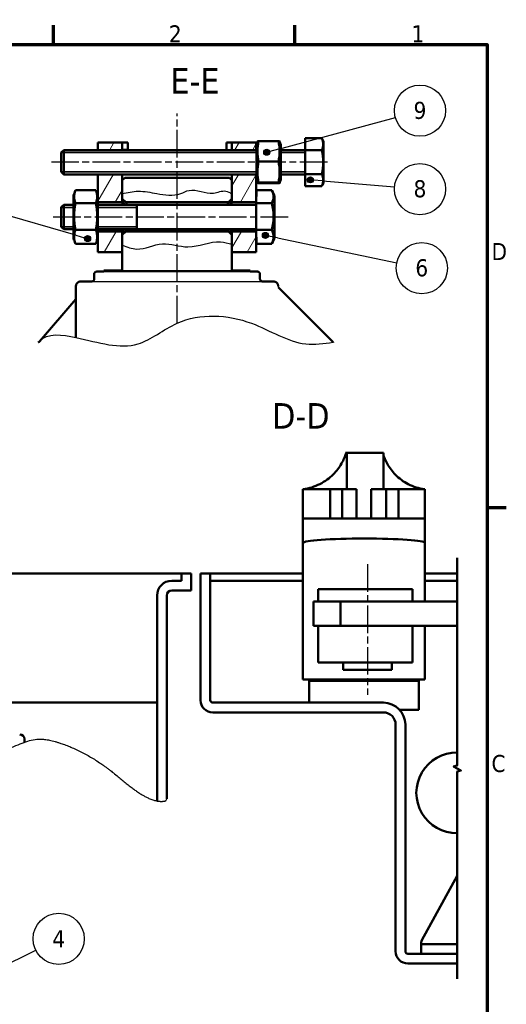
# Model space of a CAD drawing. Header units: millimetres. Extents: x 0 to 594, y 0 to 840.
# Tile 9 of 9: x 382 to 582, y 426 to 830. Entities that reach past the tile are written whole.
import ezdxf

# ---------------------------------------------------------------- set-up
doc = ezdxf.new("R2010")
doc.units = ezdxf.units.MM
doc.header["$LTSCALE"] = 2
doc.linetypes.add('CHAIN', pattern=[0.3543, 0.2362, -0.0295, 0.0591, -0.0295])
for name, color, linetype, lineweight in [('Cadre (ISO)', 7, 'Continuous', 70), ('Etroit visible (ISO)', 7, 'Continuous', 35), ("Géométrie d'esquisse (ISO)", 7, 'Continuous', 25), ('Hachure (ISO)', 7, 'Continuous', 18), ('Ligne interrompue (ISO)', 7, 'Continuous', 50), ('Symbole (ISO)', 7, 'Continuous', 25), ("Trait d'axe (ISO)", 7, 'Continuous', 25), ('Visible (ISO)', 7, 'Continuous', 50)]:
    doc.layers.add(name, color=color, linetype=linetype, lineweight=lineweight)
doc.styles.add('Texte de libellé (ISO)', font='TAHOMA.TTF')
doc.styles.add('Texte de note (ISO)', font='TAHOMA.TTF')

# ---------------------------------------------------------------- blocks, each defined once
blk = doc.blocks.new('Cadres Default Border')
at = {"layer": 'Cadre (ISO)'}
for p, q in [((198, 410), (198, 413.9)), ((247.5, 410), (247.5, 413.9)), ((287, 315), (290.9, 315))]:
    blk.add_line(p, q, dxfattribs=at)
at = {"layer": 'Cadre (ISO)', "flags": 128}
blk.add_lwpolyline([(10, 10), (10, 410), (287, 410), (287, 10), (10, 10)], dxfattribs=at)
at = {"layer": 'Cadre (ISO)', "char_height": 3.5, "attachment_point": 7, "style": 'Texte de note (ISO)'}
for s, insert in [('2', (221.69, 410.4)), ('1', (271.46, 410.4)), ('D', (287.87, 365.75)), ('C', (287.86, 260.69))]:
    blk.add_mtext(s, dxfattribs=dict(at, insert=insert))
blk = doc.blocks.new('Repère5')
at = {"layer": 'Symbole (ISO)'}
h = blk.add_hatch(color=256, dxfattribs=at)
edge = h.paths.add_edge_path(flags=0)
edge.add_arc((112.38, 183.67), 0.625, 0, 360)
for q in [(194.41, 224.24), (112.94, 183.95)]:
    blk.add_line((114.62, 184.78), q, dxfattribs=at)
for centre, radius in [((199.1, 226.56), 5.25), ((112.38, 183.67), 0.625)]:
    blk.add_circle(centre, radius, dxfattribs=at)
at = {"layer": 'Symbole (ISO)', "insert": (199.1, 226.56), "char_height": 3.5, "attachment_point": 5, "style": 'Texte de note (ISO)'}
blk.add_mtext('4', dxfattribs=at)
blk = doc.blocks.new('Repère8')
at = {"layer": 'Symbole (ISO)'}
h = blk.add_hatch(color=256, dxfattribs=at)
edge = h.paths.add_edge_path(flags=0)
edge.add_arc((250.71, 382.21), 0.625, 0, 360)
for q in [(251.34, 382.15), (267.98, 380.75)]:
    blk.add_line((253.21, 382), q, dxfattribs=at)
for centre, radius in [((273.19, 380.31), 5.25), ((250.71, 382.21), 0.625)]:
    blk.add_circle(centre, radius, dxfattribs=at)
at = {"layer": 'Symbole (ISO)', "insert": (273.19, 380.35), "char_height": 3.5, "attachment_point": 5, "style": 'Texte de note (ISO)'}
blk.add_mtext('8', dxfattribs=at)
blk = doc.blocks.new('Repère9')
at = {"layer": 'Symbole (ISO)'}
h = blk.add_hatch(color=256, dxfattribs=at)
edge = h.paths.add_edge_path(flags=0)
edge.add_arc((241.77, 387.87), 0.625, 0, 360)
for q in [(268.14, 395.03), (242.38, 388.04)]:
    blk.add_line((244.19, 388.53), q, dxfattribs=at)
for centre, radius in [((273.19, 396.4), 5.25), ((241.77, 387.87), 0.625)]:
    blk.add_circle(centre, radius, dxfattribs=at)
at = {"layer": 'Symbole (ISO)', "insert": (273.19, 396.43), "char_height": 3.5, "attachment_point": 5, "style": 'Texte de note (ISO)'}
blk.add_mtext('9', dxfattribs=at)
blk = doc.blocks.new('Repère10')
at = {"layer": 'Symbole (ISO)'}
h = blk.add_hatch(color=256, dxfattribs=at)
edge = h.paths.add_edge_path(flags=0)
edge.add_arc((241.5, 370.81), 0.625, 0, 360)
for q in [(242.11, 370.68), (268.43, 365.17)]:
    blk.add_line((243.95, 370.3), q, dxfattribs=at)
for centre, radius in [((241.5, 370.81), 0.625), ((273.56, 364.1), 5.25)]:
    blk.add_circle(centre, radius, dxfattribs=at)
at = {"layer": 'Symbole (ISO)', "insert": (273.56, 364.14), "char_height": 3.5, "attachment_point": 5, "style": 'Texte de note (ISO)'}
blk.add_mtext('6', dxfattribs=at)
blk = doc.blocks.new('Repère11')
at = {"layer": 'Symbole (ISO)'}
h = blk.add_hatch(color=256, dxfattribs=at)
edge = h.paths.add_edge_path(flags=0)
edge.add_arc((205.02, 370.17), 0.625, 0, 360)
for q in [(180.55, 377.23), (204.42, 370.34)]:
    blk.add_line((202.62, 370.86), q, dxfattribs=at)
for centre, radius in [((175.52, 378.68), 5.25), ((205.02, 370.17), 0.625)]:
    blk.add_circle(centre, radius, dxfattribs=at)
at = {"layer": 'Symbole (ISO)', "insert": (175.52, 378.68), "char_height": 3.5, "attachment_point": 5, "style": 'Texte de note (ISO)'}
blk.add_mtext('7', dxfattribs=at)

msp = doc.modelspace()

# ---------------------------------------------------------------- hatches: boundary and pattern name
at = {"layer": 'Hachure (ISO)'}
h = msp.add_hatch(dxfattribs=at)
h.set_pattern_fill('ANSI31', scale=50.8, angle=15, style=0)
h.set_pattern_definition([(60, (0, 0), (-5.49926, 3.175), [])])
h.paths.add_polyline_path([(479.26, 779.76), (469.26, 779.76), (469.26, 776.76), (479.26, 776.76), (479.26, 777.57), (479.26, 778.9)])
h.paths.add_polyline_path([(424.26, 779.76), (414.26, 779.76), (414.26, 776.76), (424.26, 776.76)])
h.paths.add_polyline_path([(469.26, 755.26), (479.26, 755.26), (479.26, 760.1), (479.26, 764.62), (479.26, 765.95), (479.26, 766.76), (469.26, 766.76), (469.26, 764.26), (469.26, 756.64)])
h.paths.add_polyline_path([(479.26, 743.26), (469.26, 743.26), (469.26, 741.88), (469.26, 734.76), (479.26, 734.76), (479.26, 738.43)])
h.paths.add_polyline_path([(414.26, 755.26), (424.26, 755.26), (424.26, 756.64), (424.26, 764.26), (424.26, 766.76), (414.26, 766.76), (414.26, 758.05)])
h.paths.add_polyline_path([(424.26, 743.26), (414.26, 743.26), (414.26, 740.47), (414.26, 734.76), (424.26, 734.76), (424.26, 741.88)])

# ---------------------------------------------------------------- linework, layer by layer
for p, q in [((424.26, 727.26), (469.26, 727.26)), ((416.76, 726.76), (476.76, 726.76)), ((411.76, 722.76), (481.76, 722.76)), ((488.25, 720.8), (488.26, 720.27)), ((488.25, 720.8), (488.26, 720.8)), ((442.09, 509.75), (442.54, 510.48))]:
    msp.add_line(p, q)
for points, knots in [([(424.26, 758.76), (426.45, 759.23), (431.16, 760.25), (439.05, 758.59), (446.42, 757.48), (453.58, 761.62), (460.01, 757.47), (466.06, 760.58), (468.42, 759.16), (469.26, 758.66)], [0, 0, 0, 0, 6.63199, 14.259174, 24.130923, 27.78962, 37.846214, 42.958913, 45.752359, 45.752359, 45.752359, 45.752359]), ([(424.26, 737.62), (426.24, 736.86), (431.66, 734.75), (440.63, 739.95), (452.19, 735.05), (461.74, 740.16), (467.7, 738.42), (469.26, 737.97)], [0, 0, 0, 0, 6.153349, 16.875957, 27.451895, 40.963667, 45.774852, 45.774852, 45.774852, 45.774852]), ([(390.26, 698.09), (393.55, 701.89), (409.93, 699.4), (429.02, 692.79), (449.62, 710.21), (476.14, 708.81), (495.12, 695.71), (506.95, 697.29), (510.74, 697.8)], [0, 0, 0, 0, 15.096167, 40.727525, 58.81037, 89.34363, 113.139939, 124.346913, 124.346913, 124.346913, 124.346913])]:
    msp.add_open_spline(points, degree=3, knots=knots)
at = {"layer": 'Etroit visible (ISO)'}
for p, q in [((479.26, 775.61), (399.27, 775.61)), ((499.26, 775.61), (489.26, 775.61)), ((399.27, 767.71), (479.26, 767.71)), ((489.26, 767.71), (499.26, 767.71)), ((404.26, 753.11), (399.27, 753.11)), ((430.27, 753.11), (414.26, 753.11)), ((399.27, 745.21), (404.26, 745.21)), ((414.26, 745.21), (430.27, 745.21))]:
    msp.add_line(p, q, dxfattribs=at)
at = {"layer": "Géométrie d'esquisse (ISO)"}
msp.add_open_spline([(61.54, 507.08), (80.13, 505.81), (176.82, 543.94), (173.2, 500.22), (303.5, 528.81), (288.92, 537.51), (344.72, 532.01), (359.67, 521.97), (384.85, 534.86), (392.19, 536.67), (420.01, 525.44), (430.33, 510.71), (439.17, 508.77), (442.09, 509.75)], degree=4, knots=[0.026178, 0.026178, 0.026178, 0.026178, 0.026178, 0.2782792, 0.3813053, 0.4749812, 0.5584113, 0.6286291, 0.6993503, 0.7637501, 0.8266917, 0.8843442, 1, 1, 1, 1, 1], dxfattribs=at)
at = {"layer": 'Ligne interrompue (ISO)', "flags": 128}
msp.add_lwpolyline([(561.67, 436.63), (561.67, 521.72), (563.17, 522.12), (560.17, 523.85), (561.67, 524.25), (561.67, 609.33)], dxfattribs=at)
at = {"layer": "Trait d'axe (ISO)", "linetype": 'CHAIN', "ltscale": 23.990969}
for p, q in [((446.76, 705.58), (446.76, 791.65)), ((508.39, 771.66), (395.27, 771.66)), ((492.29, 749.16), (395.27, 749.16)), ((524.91, 606.8), (524.91, 553.12))]:
    msp.add_line(p, q, dxfattribs=at)
at = {"layer": 'Visible (ISO)'}
for p, q in [((424.26, 779.76), (414.26, 779.76)), ((414.26, 779.76), (414.26, 776.66)), ((424.26, 776.66), (424.26, 779.76)), ((424.26, 779.76), (426.57, 779.76)), ((426.57, 776.66), (426.57, 779.76)), ((466.96, 779.76), (469.26, 779.76)), ((466.96, 779.76), (466.96, 776.66)), ((479.26, 779.76), (469.26, 779.76)), ((469.26, 779.76), (469.26, 776.66)), ((479.26, 776.76), (479.26, 779.76)), ((479.26, 779.76), (479.26, 779.76)), ((479.26, 778.91), (479.26, 779.76)), ((480.19, 780.29), (488.34, 780.29)), ((499.26, 776.56), (499.27, 781.47)), ((499.27, 781.47), (506.17, 781.47)), ((399.27, 775.66), (400.27, 776.66)), ((479.26, 776.66), (400.27, 776.66)), ((426.56, 776.76), (424.26, 776.76)), ((479.26, 778.9), (479.26, 776.76)), ((499.26, 776.66), (489.27, 776.66)), ((499.26, 776.56), (506.17, 776.56)), ((499.26, 766.75), (499.26, 776.56)), ((480.19, 771.93), (488.34, 771.93)), ((399.27, 767.66), (400.27, 766.66)), ((479.26, 766.66), (400.27, 766.66)), ((414.26, 766.76), (414.26, 755.26)), ((424.26, 758.76), (424.26, 766.76)), ((425.26, 765.26), (424.26, 764.26)), ((424.26, 764.26), (424.26, 758.76)), ((468.26, 765.26), (425.26, 765.26)), ((469.26, 764.26), (468.26, 765.26)), ((469.26, 766.76), (469.26, 758.66)), ((469.26, 758.66), (469.26, 764.26)), ((479.26, 755.26), (479.26, 766.76)), ((479.26, 766.76), (479.26, 764.62)), ((479.26, 760.23), (479.26, 764.61)), ((499.26, 766.66), (489.27, 766.66)), ((499.26, 766.75), (506.17, 766.75)), ((499.27, 761.84), (499.26, 766.75)), ((405.14, 760.12), (413.39, 760.12)), ((479.26, 760.1), (479.26, 760.23)), ((479.26, 754.85), (479.27, 760.12)), ((479.26, 760.1), (479.26, 754.26)), ((479.27, 760.12), (485.61, 760.12)), ((480.19, 763.3), (488.34, 763.3)), ((480.19, 763.02), (488.34, 763.02)), ((499.27, 761.84), (506.17, 761.84)), ((414.26, 754.26), (414.26, 758.05)), ((414.26, 755.26), (424.26, 755.26)), ((424.26, 756.64), (424.26, 758.76)), ((424.26, 758.76), (424.26, 756.64)), ((424.26, 756.64), (425.74, 755.26)), ((424.26, 755.26), (424.26, 756.64)), ((425.74, 755.26), (467.78, 755.26)), ((467.78, 755.26), (469.26, 756.64)), ((469.26, 756.64), (469.26, 758.66)), ((469.26, 758.66), (469.26, 756.64)), ((469.26, 756.64), (469.26, 756.64)), ((469.26, 756.64), (469.26, 755.26)), ((469.26, 755.26), (479.26, 755.26)), ((399.27, 753.16), (400.27, 754.16)), ((404.26, 754.16), (400.27, 754.16)), ((405.14, 754.85), (413.39, 754.85)), ((479.26, 754.16), (414.27, 754.16)), ((479.26, 754.85), (485.61, 754.85)), ((479.26, 743.88), (479.26, 754.85)), ((399.27, 745.16), (400.27, 744.16)), ((404.26, 744.16), (400.27, 744.16)), ((405.14, 743.88), (413.39, 743.88)), ((414.26, 740.47), (414.26, 744.26)), ((424.26, 743.26), (414.26, 743.26)), ((414.26, 743.26), (414.26, 734.76)), ((479.26, 744.16), (414.27, 744.16)), ((425.74, 743.26), (424.26, 741.88)), ((424.26, 734.76), (424.26, 743.26)), ((467.78, 743.26), (425.74, 743.26)), ((469.26, 741.88), (467.78, 743.26)), ((479.26, 743.26), (469.26, 743.26)), ((469.26, 743.26), (469.26, 734.76)), ((479.26, 744.26), (479.26, 738.43)), ((479.26, 743.88), (485.61, 743.88)), ((479.27, 738.19), (479.26, 743.88)), ((479.26, 734.76), (479.26, 743.26)), ((424.26, 741.88), (424.26, 727.26)), ((469.26, 727.26), (469.26, 741.88)), ((405.14, 738.19), (413.39, 738.19)), ((479.26, 734.76), (479.26, 738.43)), ((479.27, 738.19), (485.61, 738.19)), ((414.26, 734.76), (424.26, 734.76)), ((469.26, 734.76), (479.26, 734.76)), ((479.26, 734.76), (479.26, 734.76)), ((424.26, 727.26), (416.76, 727.26)), ((416.76, 727.26), (416.76, 726.76)), ((476.76, 727.26), (469.26, 727.26)), ((476.76, 726.76), (476.76, 727.26)), ((412.76, 725.76), (412.76, 723.76)), ((416.76, 726.76), (413.76, 726.76)), ((479.76, 726.76), (476.76, 726.76)), ((480.76, 723.76), (480.76, 725.76)), ((405.26, 720.76), (405.26, 699.76)), ((411.76, 722.76), (407.26, 722.76)), ((486.26, 722.76), (481.76, 722.76)), ((488.3, 720.24), (488.26, 720.27)), ((510.74, 697.8), (488.3, 720.24)), ((390.26, 698.09), (405.26, 715.41)), ((390.08, 697.88), (390.26, 698.09)), ((510.77, 697.76), (510.74, 697.8)), ((515.72, 652.48), (515.88, 652.48)), ((516.37, 652.48), (516.37, 637.48)), ((516.37, 652.48), (531.37, 652.48)), ((531.37, 637.48), (531.37, 652.48)), ((498.39, 637.48), (509.54, 637.48)), ((498.39, 637.48), (498.39, 625.48)), ((498.39, 559.48), (498.39, 637.48)), ((509.54, 637.48), (514.53, 637.48)), ((509.54, 637.48), (509.54, 625.48)), ((514.53, 637.48), (520.38, 637.48)), ((514.53, 637.48), (514.53, 625.48)), ((520.38, 637.48), (520.38, 625.48)), ((526.38, 637.48), (532.53, 637.48)), ((526.38, 637.48), (526.38, 625.48)), ((532.53, 637.48), (537.53, 637.48)), ((532.53, 637.48), (532.53, 625.48)), ((537.53, 637.48), (548.38, 637.48)), ((537.53, 637.48), (537.53, 625.48)), ((548.38, 637.48), (548.38, 625.48)), ((498.39, 625.48), (509.54, 625.48)), ((509.54, 625.48), (514.53, 625.48)), ((514.53, 625.48), (520.38, 625.48)), ((520.38, 625.48), (526.38, 625.48)), ((526.38, 625.48), (532.53, 625.48)), ((532.53, 625.48), (537.53, 625.48)), ((537.53, 625.48), (548.38, 625.48)), ((548.39, 591.48), (548.38, 625.48)), ((272.54, 602.98), (448.54, 602.98)), ((452.54, 602.98), (448.54, 602.98)), ((448.54, 602.98), (448.54, 599.98)), ((452.54, 595.98), (452.54, 602.98)), ((460.39, 602.98), (456.39, 602.98)), ((456.39, 602.98), (456.39, 550.98)), ((460.39, 550.98), (460.39, 602.98)), ((460.39, 602.98), (498.39, 602.98)), ((548.39, 602.98), (561.67, 602.98)), ((448.54, 599.98), (444.54, 599.98)), ((460.39, 599.98), (498.39, 599.98)), ((548.39, 599.98), (561.67, 599.98)), ((438.54, 593.98), (438.54, 509.65)), ((442.54, 510.48), (442.54, 593.98)), ((444.54, 595.98), (452.54, 595.98)), ((504.61, 591.48), (504.61, 596.48)), ((505.28, 596.48), (504.61, 596.48)), ((505.28, 596.48), (543.28, 596.48)), ((543.28, 591.48), (543.28, 596.48)), ((502.75, 591.48), (502.75, 581.48)), ((502.75, 591.48), (513.82, 591.48)), ((513.82, 591.48), (513.82, 581.48)), ((513.82, 591.48), (561.67, 591.48)), ((502.75, 581.48), (505.91, 581.48)), ((504.61, 566.48), (504.61, 581.48)), ((506.09, 581.48), (505.91, 581.48)), ((506.09, 581.48), (511.41, 581.48)), ((511.41, 581.48), (513.82, 581.48)), ((513.82, 581.48), (526.67, 581.48)), ((526.67, 581.48), (544.08, 581.48)), ((543.28, 566.48), (543.28, 581.48)), ((544.08, 581.48), (561.67, 581.48)), ((548.39, 559.48), (548.39, 581.48)), ((506.09, 566.48), (504.61, 566.48)), ((543.28, 566.48), (506.09, 566.48)), ((514.91, 566.48), (514.91, 563.48)), ((534.91, 566.48), (534.91, 563.48)), ((534.91, 563.48), (514.91, 563.48)), ((498.39, 559.48), (548.39, 559.48)), ((545.89, 558.98), (500.89, 558.98)), ((500.89, 549.98), (500.89, 558.98)), ((505.89, 558.98), (505.89, 559.48)), ((540.89, 558.98), (540.89, 559.48)), ((545.89, 546.98), (545.89, 558.98)), ((373.2, 549.98), (438.54, 549.98)), ((531.39, 549.98), (461.39, 549.98)), ((461.39, 545.98), (531.39, 545.98)), ((545.89, 546.98), (538.09, 546.98)), ((536.39, 540.98), (536.39, 447.98)), ((540.39, 447.98), (540.39, 540.98)), ((384.2, 533.76), (384.2, 534.98)), ((561.67, 478.95), (547.13, 452.6)), ((546.89, 451.63), (546.89, 450.98)), ((546.89, 446.98), (546.89, 450.98)), ((546.89, 450.98), (561.67, 450.98)), ((561.67, 446.98), (541.39, 446.98)), ((541.39, 442.98), (561.67, 442.98))]:
    msp.add_line(p, q, dxfattribs=at)
at = {"layer": 'Visible (ISO)', "flags": 128}
for points in [[(424.26, 756.64), (424.26, 756.64), (424.27, 756.63), (424.28, 756.6), (424.29, 756.57), (424.3, 756.53), (424.32, 756.48), (424.34, 756.43), (424.36, 756.36), (424.39, 756.29), (424.42, 756.2), (424.45, 756.11), (424.49, 756.01), (424.52, 755.91), (424.56, 755.79), (424.6, 755.67), (424.65, 755.54), (424.69, 755.41), (424.74, 755.26), (424.78, 755.11), (424.83, 754.95), (424.88, 754.79), (424.93, 754.62), (424.98, 754.44), (425.02, 754.26)], [(424.26, 755.26), (424.26, 755.26), (424.26, 755.25), (424.26, 755.24), (424.27, 755.23), (424.27, 755.22), (424.28, 755.2), (424.28, 755.17), (424.29, 755.15), (424.3, 755.12), (424.31, 755.09), (424.32, 755.05), (424.33, 755.01), (424.34, 754.96), (424.35, 754.92), (424.36, 754.87), (424.38, 754.81), (424.39, 754.75), (424.41, 754.69), (424.42, 754.63), (424.44, 754.56), (424.45, 754.49), (424.47, 754.41), (424.49, 754.34), (424.51, 754.26)], [(426.14, 754.26), (426.11, 754.34), (426.08, 754.41), (426.05, 754.49), (426.02, 754.56), (426, 754.62), (425.97, 754.69), (425.95, 754.75), (425.93, 754.81), (425.9, 754.86), (425.88, 754.91), (425.86, 754.96), (425.85, 755), (425.83, 755.04), (425.81, 755.08), (425.8, 755.11), (425.79, 755.14), (425.77, 755.17), (425.76, 755.19), (425.76, 755.21), (425.75, 755.23), (425.74, 755.24), (425.74, 755.25), (425.74, 755.26), (425.74, 755.26)], [(467.78, 755.26), (467.78, 755.26), (467.78, 755.25), (467.78, 755.24), (467.77, 755.23), (467.77, 755.21), (467.76, 755.19), (467.75, 755.17), (467.73, 755.14), (467.72, 755.11), (467.71, 755.08), (467.69, 755.04), (467.68, 755), (467.66, 754.96), (467.64, 754.91), (467.62, 754.86), (467.59, 754.81), (467.57, 754.75), (467.55, 754.69), (467.52, 754.62), (467.5, 754.56), (467.47, 754.49), (467.44, 754.41), (467.41, 754.34), (467.38, 754.26)], [(468.5, 754.26), (468.54, 754.44), (468.59, 754.62), (468.64, 754.79), (468.69, 754.95), (468.74, 755.11), (468.78, 755.26), (468.83, 755.41), (468.87, 755.54), (468.92, 755.67), (468.96, 755.79), (469, 755.91), (469.03, 756.01), (469.07, 756.11), (469.1, 756.2), (469.13, 756.29), (469.16, 756.36), (469.18, 756.43), (469.2, 756.48), (469.22, 756.53), (469.23, 756.57), (469.25, 756.6), (469.25, 756.63), (469.26, 756.64), (469.26, 756.64)], [(469.01, 754.26), (469.03, 754.34), (469.05, 754.41), (469.07, 754.49), (469.08, 754.56), (469.1, 754.63), (469.12, 754.69), (469.13, 754.75), (469.14, 754.81), (469.16, 754.87), (469.17, 754.92), (469.18, 754.96), (469.19, 755.01), (469.2, 755.05), (469.21, 755.08), (469.22, 755.12), (469.23, 755.15), (469.24, 755.17), (469.24, 755.2), (469.25, 755.22), (469.25, 755.23), (469.26, 755.24), (469.26, 755.25), (469.26, 755.26), (469.26, 755.26)], [(425.02, 744.26), (424.98, 744.08), (424.93, 743.9), (424.88, 743.73), (424.83, 743.57), (424.78, 743.41), (424.74, 743.26), (424.69, 743.11), (424.65, 742.98), (424.6, 742.85), (424.56, 742.73), (424.52, 742.61), (424.49, 742.51), (424.45, 742.41), (424.42, 742.32), (424.39, 742.23), (424.36, 742.16), (424.34, 742.09), (424.32, 742.04), (424.3, 741.99), (424.29, 741.95), (424.28, 741.92), (424.27, 741.89), (424.26, 741.88), (424.26, 741.88)], [(424.51, 744.26), (424.49, 744.18), (424.47, 744.1), (424.45, 744.03), (424.44, 743.96), (424.42, 743.89), (424.41, 743.83), (424.39, 743.77), (424.38, 743.71), (424.36, 743.65), (424.35, 743.6), (424.34, 743.56), (424.33, 743.51), (424.32, 743.47), (424.31, 743.43), (424.3, 743.4), (424.29, 743.37), (424.28, 743.35), (424.28, 743.32), (424.27, 743.3), (424.27, 743.29), (424.26, 743.28), (424.26, 743.27), (424.26, 743.26), (424.26, 743.26)], [(425.74, 743.26), (425.74, 743.26), (425.74, 743.27), (425.74, 743.28), (425.75, 743.29), (425.76, 743.31), (425.76, 743.33), (425.77, 743.35), (425.79, 743.38), (425.8, 743.41), (425.81, 743.44), (425.83, 743.48), (425.85, 743.52), (425.86, 743.56), (425.88, 743.61), (425.9, 743.66), (425.93, 743.71), (425.95, 743.77), (425.97, 743.83), (426, 743.9), (426.02, 743.96), (426.05, 744.03), (426.08, 744.11), (426.11, 744.18), (426.14, 744.26)], [(467.38, 744.26), (467.41, 744.18), (467.44, 744.11), (467.47, 744.03), (467.5, 743.96), (467.52, 743.9), (467.55, 743.83), (467.57, 743.77), (467.59, 743.71), (467.62, 743.66), (467.64, 743.61), (467.66, 743.56), (467.68, 743.52), (467.69, 743.48), (467.71, 743.44), (467.72, 743.41), (467.73, 743.38), (467.75, 743.35), (467.76, 743.33), (467.77, 743.31), (467.77, 743.29), (467.78, 743.28), (467.78, 743.27), (467.78, 743.26), (467.78, 743.26)], [(469.26, 741.88), (469.26, 741.88), (469.25, 741.89), (469.25, 741.92), (469.23, 741.95), (469.22, 741.99), (469.2, 742.04), (469.18, 742.09), (469.16, 742.16), (469.13, 742.23), (469.1, 742.32), (469.07, 742.41), (469.03, 742.51), (469, 742.61), (468.96, 742.73), (468.92, 742.85), (468.87, 742.98), (468.83, 743.11), (468.78, 743.26), (468.74, 743.41), (468.69, 743.57), (468.64, 743.73), (468.59, 743.9), (468.54, 744.08), (468.5, 744.26)], [(469.26, 743.26), (469.26, 743.26), (469.26, 743.27), (469.26, 743.28), (469.25, 743.29), (469.25, 743.3), (469.24, 743.32), (469.24, 743.35), (469.23, 743.37), (469.22, 743.4), (469.21, 743.44), (469.2, 743.47), (469.19, 743.51), (469.18, 743.56), (469.17, 743.6), (469.16, 743.65), (469.14, 743.71), (469.13, 743.77), (469.12, 743.83), (469.1, 743.89), (469.08, 743.96), (469.07, 744.03), (469.05, 744.11), (469.03, 744.18), (469.01, 744.26)], [(412.76, 723.76), (412.76, 723.7), (412.75, 723.63), (412.74, 723.57), (412.72, 723.5), (412.71, 723.44), (412.68, 723.38), (412.66, 723.32), (412.63, 723.26), (412.59, 723.2), (412.55, 723.15), (412.51, 723.1), (412.47, 723.05), (412.42, 723.01), (412.37, 722.97), (412.32, 722.93), (412.26, 722.89), (412.2, 722.86), (412.14, 722.84), (412.08, 722.81), (412.02, 722.8), (411.96, 722.78), (411.89, 722.77), (411.82, 722.76), (411.76, 722.76)], [(413.76, 726.76), (413.7, 726.76), (413.63, 726.75), (413.57, 726.74), (413.5, 726.72), (413.44, 726.71), (413.38, 726.68), (413.32, 726.66), (413.26, 726.63), (413.21, 726.59), (413.15, 726.55), (413.1, 726.51), (413.05, 726.47), (413.01, 726.42), (412.97, 726.37), (412.93, 726.31), (412.89, 726.26), (412.86, 726.2), (412.84, 726.14), (412.81, 726.08), (412.8, 726.02), (412.78, 725.95), (412.77, 725.89), (412.76, 725.82), (412.76, 725.76)], [(480.76, 725.76), (480.76, 725.82), (480.75, 725.89), (480.74, 725.95), (480.72, 726.02), (480.71, 726.08), (480.68, 726.14), (480.66, 726.2), (480.63, 726.26), (480.59, 726.31), (480.55, 726.37), (480.51, 726.42), (480.47, 726.47), (480.42, 726.51), (480.37, 726.55), (480.32, 726.59), (480.26, 726.63), (480.2, 726.66), (480.14, 726.68), (480.08, 726.71), (480.02, 726.72), (479.96, 726.74), (479.89, 726.75), (479.82, 726.76), (479.76, 726.76)], [(481.76, 722.76), (481.7, 722.76), (481.63, 722.77), (481.57, 722.78), (481.5, 722.8), (481.44, 722.81), (481.38, 722.84), (481.32, 722.86), (481.26, 722.89), (481.21, 722.93), (481.15, 722.97), (481.1, 723.01), (481.05, 723.05), (481.01, 723.1), (480.97, 723.15), (480.93, 723.2), (480.89, 723.26), (480.86, 723.32), (480.84, 723.38), (480.81, 723.44), (480.8, 723.5), (480.78, 723.57), (480.77, 723.63), (480.76, 723.7), (480.76, 723.76)], [(407.26, 722.76), (407.13, 722.76), (407, 722.74), (406.87, 722.72), (406.74, 722.69), (406.61, 722.65), (406.49, 722.61), (406.38, 722.55), (406.26, 722.49), (406.15, 722.42), (406.04, 722.34), (405.94, 722.26), (405.85, 722.17), (405.76, 722.08), (405.68, 721.98), (405.6, 721.87), (405.53, 721.76), (405.47, 721.64), (405.41, 721.53), (405.37, 721.41), (405.33, 721.28), (405.3, 721.15), (405.28, 721.02), (405.26, 720.89), (405.26, 720.76)], [(389.84, 697.76), (389.96, 697.79), (390.02, 697.82), (390.08, 697.88)], [(498.38, 637.48), (499.34, 637.63), (500.27, 637.82), (501.17, 638.04), (502.03, 638.29), (502.89, 638.58), (503.72, 638.9), (504.54, 639.26), (505.34, 639.64), (506.12, 640.06), (506.86, 640.5), (507.59, 640.97), (508.28, 641.45), (508.94, 641.96), (509.57, 642.48), (510.17, 643.02), (510.74, 643.56), (511.27, 644.11), (511.77, 644.66), (512.24, 645.21), (512.67, 645.75), (513.08, 646.31), (513.48, 646.87), (513.85, 647.45), (514.2, 648.02), (514.52, 648.6), (514.82, 649.16), (515.08, 649.71), (515.33, 650.24), (515.54, 650.74), (515.73, 651.21), (515.88, 651.62), (516.01, 651.97), (516.11, 652.24), (516.17, 652.42), (516.2, 652.48)], [(531.37, 651.81), (531.48, 651.43), (531.63, 651), (531.8, 650.53), (532, 650.02), (532.23, 649.49), (532.48, 648.94), (532.76, 648.38), (533.07, 647.82), (533.4, 647.25), (533.75, 646.69), (534.12, 646.13), (534.51, 645.59), (534.93, 645.05), (535.38, 644.51), (535.86, 643.97), (536.38, 643.43), (536.92, 642.89), (537.5, 642.37), (538.11, 641.86), (538.75, 641.36), (539.42, 640.89), (540.12, 640.43), (540.85, 640), (541.6, 639.6), (542.37, 639.22), (543.17, 638.87), (543.98, 638.56), (544.81, 638.27), (545.65, 638.03), (546.53, 637.81), (547.43, 637.63), (548.37, 637.48)]]:
    msp.add_lwpolyline(points, dxfattribs=at)
at = {"layer": 'Visible (ISO)'}
msp.add_lwpolyline([(488.26, 720.8), (488.26, 720.89), (488.24, 721.02), (488.22, 721.15), (488.19, 721.28), (488.15, 721.41), (488.11, 721.53), (488.06, 721.64), (487.99, 721.76), (487.92, 721.87), (487.84, 721.98), (487.76, 722.08), (487.67, 722.17), (487.58, 722.26), (487.48, 722.34), (487.37, 722.42), (487.26, 722.49), (487.14, 722.55), (487.03, 722.61), (486.91, 722.65), (486.78, 722.69), (486.65, 722.72), (486.52, 722.74), (486.39, 722.76), (486.26, 722.76)], dxfattribs=at)
for centre, radius, start, end in [((504.27, 771.66), 26, 160.9099, 164.0576), ((464.27, 771.66), 26, 15.9424, 19.0896), ((484.27, 771.66), 24, 20.3641, 24.1351), ((484.26, 771.66), 22.44, 347.3702, 12.6298), ((504.27, 771.66), 26, 195.9424, 199.0896), ((464.27, 771.66), 26, 340.9099, 344.0576), ((484.27, 771.66), 24, 335.8649, 339.6359), ((429.27, 749.16), 26.5, 155.8699, 160.63), ((389.27, 749.16), 26.5, 19.37, 24.1381), ((464.27, 749.16), 24, 20.3641, 26.8417), ((429.27, 749.16), 26.5, 199.37, 204.1381), ((389.27, 749.16), 26.5, 335.8699, 340.63), ((464.27, 749.16), 24, 333.1663, 339.6359), ((444.54, 593.98), 6, 90, 180), ((444.54, 593.98), 2, 90, 180), ((461.39, 550.98), 5, 180, 270), ((461.39, 550.98), 1, 180, 270), ((531.39, 540.98), 9, 0, 90), ((531.39, 540.98), 5, 0, 90), ((382.2, 534.98), 2, 0, 90), ((384.66, 535.37), 0.5, 194.6099, 225.0005), ((561.39, 512.98), 16.5, 89.012, 270.988), ((548.89, 451.63), 2, 151.1244, 180), ((541.39, 447.98), 5, 180, 270), ((541.39, 447.98), 1, 180, 270)]:
    msp.add_arc(centre, radius, start, end, dxfattribs=at)
for centre, major_axis, ratio, start_param, end_param in [((504.26, 776.11), (-24.57, -0.01), 0.851733, 6.081867, 6.484019), ((504.27, 780.15), (-24.57, 0), 0.027911, 6.082236, 6.273526), ((464.27, 780.15), (24.57, 0), 0.027911, 0.009659, 0.201203), ((464.26, 776.11), (24.57, 0.01), 0.851733, 6.081867, 6.484019), ((484.27, 779.02), (22.44, 0), 0.5, 0.220431, 0.220578), ((484.26, 779.02), (22.44, 0), 0.5, 6.062607, 6.50347), ((399.27, 771.66), (0, 4), 0.000127, 0.000127, 3.141466), ((400.27, 771.66), (0, -5), 0.000127, 3.141591, 6.283183), ((479.27, 771.66), (0, -7.14), 0.000127, 3.142038, 6.28274), ((489.27, 771.66), (0, 7.14), 0.000127, 5.487983, 10.219981), ((489.27, 771.66), (0, -5), 0.000127, 3.141598, 6.28319), ((504.26, 767.61), (-24.57, 0.01), 0.879643, 6.082377, 6.484529), ((464.26, 767.61), (24.57, -0.01), 0.879643, 6.082377, 6.484529), ((484.26, 764.3), (22.44, 0), 0.5, 6.062901, 6.503764), ((429.26, 757.49), (-24.74, 0), 0.480897, 6.059472, 6.506609), ((389.26, 757.49), (24.74, 0), 0.480897, 6.059472, 6.506609), ((504.27, 763.16), (-24.57, 0), 0.027911, 6.082236, 6.484388), ((464.26, 757.49), (22.04, 0), 0.480897, 6.031536, 6.534544), ((464.27, 763.16), (24.57, 0), 0.027911, 6.082236, 6.484388), ((484.27, 764.3), (22.44, 0), 0.5, 6.062607, 6.062754), ((404.27, 749.16), (0, -8.79), 0.000127, 3.141954, 6.282824), ((414.27, 749.16), (0, 8.79), 0.000127, 5.317533, 10.390431), ((414.26, 749.26), (0, 6), 0.000127, 5.697499, 6.283185), ((399.27, 749.16), (0, 4), 0.000127, 0.000127, 3.141466), ((400.27, 749.16), (0, -5), 0.000127, 3.141597, 6.28319), ((400.27, 749.16), (0, -5), 0.000127, 3.141593, 6.283185), ((429.26, 749.36), (-24.74, -0.14), 0.99976, 6.053817, 6.500955), ((389.26, 749.36), (24.74, 0.14), 0.99976, 6.053817, 6.500955), ((414.27, 749.16), (0, -5), 0.000127, 3.141601, 6.283194), ((430.27, 749.16), (0, -5), 0.000127, 3.141593, 6.283185), ((464.26, 749.36), (22.04, 0.13), 0.99976, 6.025882, 6.52889), ((429.26, 741.04), (-24.74, 0), 0.518862, 6.059765, 6.506903), ((389.26, 741.04), (24.74, 0), 0.518862, 6.059765, 6.506903), ((414.26, 749.26), (0, -6), 0.000127, 6.283185, 6.868871), ((464.26, 741.04), (22.04, 0), 0.518862, 6.03183, 6.534838), ((429.27, 740.83), (-24.74, 0), 0.480897, 0.212215, 0.223424), ((523.39, 615.48), (25, 0.03), 0.072986, 6.283112, 9.411013)]:
    msp.add_ellipse(centre, major_axis=major_axis, ratio=ratio, start_param=start_param, end_param=end_param, dxfattribs=at)
for centre, major_axis in [((506.77, 771.66), (0, -8.35)), ((400.27, 771.66), (0, 5)), ((486.77, 749.16), (0, 8.35))]:
    msp.add_ellipse(centre, major_axis=major_axis, ratio=0.000127, dxfattribs=at)

# ---------------------------------------------------------------- block references
at = {"xscale": 2, "yscale": 2, "zscale": 2}
msp.add_blockref('Cadres Default Border', (0, 0), dxfattribs=at)
at = {"layer": 'Symbole (ISO)', "xscale": 2, "yscale": 2, "zscale": 2}
for name in ['Repère9', 'Repère11', 'Repère8', 'Repère10', 'Repère5']:
    msp.add_blockref(name, (0, 0), dxfattribs=at)

# ---------------------------------------------------------------- texts
at = {"layer": 'Symbole (ISO)', "char_height": 10.5, "attachment_point": 7, "style": 'Texte de libellé (ISO)'}
for s, insert in [('E-E ', (444.01, 799.74)), ('D-D ', (485.75, 662.35))]:
    msp.add_mtext(s, dxfattribs=dict(at, insert=insert))

doc.saveas('drawing.dxf')
